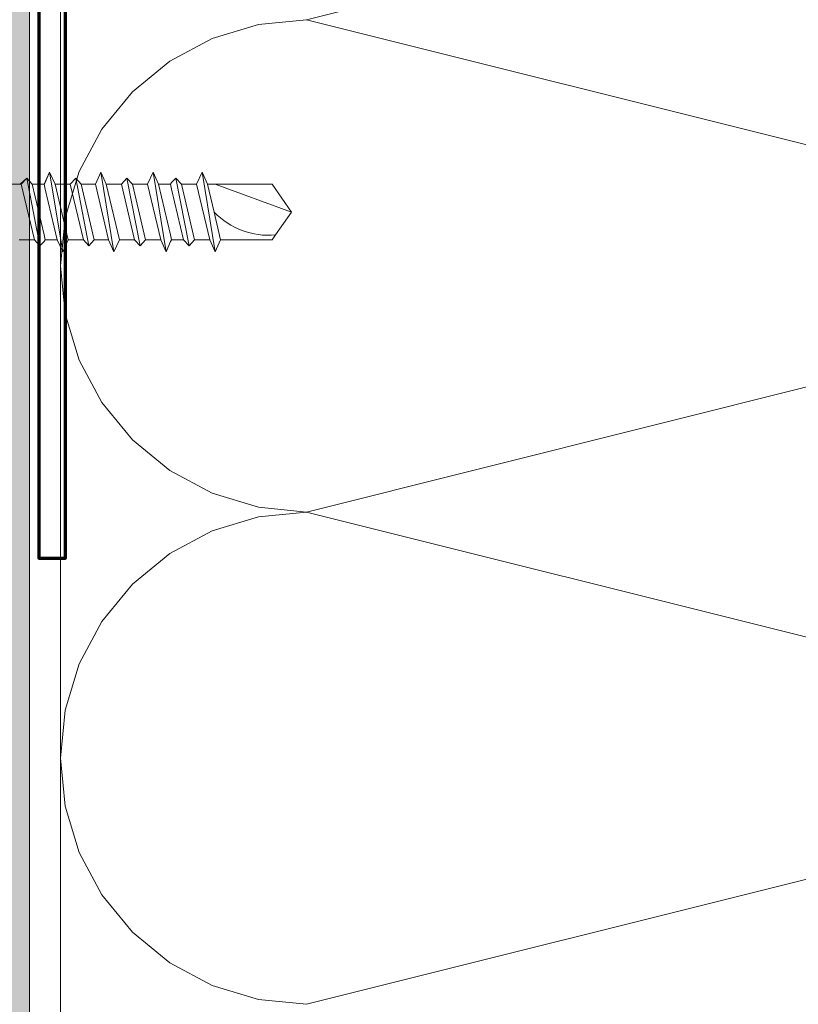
# Model space of a CAD drawing. Header units: metres. Extents: x -0.29 to 8.94, y -1.97 to 1.73.
# Tile 7 of 44: x -0.0579 to -0.0073, y -0.3757 to -0.3117. Entities that reach past the tile are written whole.
import ezdxf

# ---------------------------------------------------------------- set-up
doc = ezdxf.new("R2010")
doc.units = ezdxf.units.M
doc.header["$MEASUREMENT"] = 0
for name, color, linetype in [('152 - Bemaßung_ Beschriftung.Ausbau', 7, 'Continuous'), ('660 - Unterkonstruktion.Trockenbau', 7, 'Continuous'), ('Neubau_301 - Elemente.Linie', 7, 'Continuous'), ('Neubau_302 - Elemente.Schraffur', 7, 'Continuous'), ('Neubau_606 - Struktur.Wand Innen Ausbau', 7, 'Continuous')]:
    doc.layers.add(name, color=color, linetype=linetype)
doc.styles.add('ERSTELLTER_STIL_1', font='txt')
doc.dimstyles.new('ERSTELLTER_STIL__2', dxfattribs={"dimtxt": 0.02, "dimasz": 0.01064, "dimexe": 0.18, "dimexo": 0.0625, "dimgap": 0, "dimtad": 1, "dimzin": 0, "dimdsep": 46, "dimtxsty": 'ERSTELLTER_STIL_1', "dimblk": 'ARROWHEAD_2', "dimblk1": 'ARROWHEAD_2', "dimblk2": 'ARROWHEAD_2', "dimcen": 0.09, "dimse1": 1, "dimse2": 1, "dimclrd": 7, "dimclre": 7, "dimclrt": 7, "dimazin": 0, "dimtfac": 1, "dimtdec": 4, "dimtmove": 0, "dimatfit": 3, "dimfxl": 1, "dimtolj": 1, "dimtzin": 0, "dimarcsym": 0})

# ---------------------------------------------------------------- blocks, each defined once
blk = doc.blocks.new('*X1')
at = {"layer": 'Neubau_606 - Struktur.Wand Innen Ausbau', "color": 7, "linetype": 'Continuous', "lineweight": 5}
for p, q in [((-0.01926098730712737, -0.3066945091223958), (-0.03926098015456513, -0.3116945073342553)), ((-0.04238242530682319, -0.3120019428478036), (-0.04538391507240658, -0.3129124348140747)), ((-0.03926098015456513, -0.3116945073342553), (-0.04238242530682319, -0.3120019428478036)), ((0.0247390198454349, -0.3276945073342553), (-0.03926098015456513, -0.3116945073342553)), ((-0.04538391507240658, -0.3129124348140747), (-0.04815010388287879, -0.3143909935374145)), ((-0.04815010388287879, -0.3143909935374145), (-0.05057468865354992, -0.3163807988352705)), ((-0.05057468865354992, -0.3163807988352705), (-0.0525644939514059, -0.3188053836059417)), ((-0.0525644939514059, -0.3188053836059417), (-0.05404305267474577, -0.3215715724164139)), ((-0.05404305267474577, -0.3215715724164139), (-0.05495354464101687, -0.3245730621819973)), ((-0.05495354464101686, -0.3245730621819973), (-0.05526098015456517, -0.3276945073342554)), ((-0.05526098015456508, -0.3276945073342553), (-0.05495354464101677, -0.3308159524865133)), ((0.0247390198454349, -0.3276945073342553), (-0.03926098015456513, -0.3436945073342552)), ((-0.05495354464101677, -0.3308159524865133), (-0.05404305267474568, -0.3338174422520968)), ((-0.05404305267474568, -0.3338174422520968), (-0.05256449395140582, -0.3365836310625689)), ((-0.05256449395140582, -0.3365836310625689), (-0.05057468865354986, -0.33900821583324)), ((-0.05057468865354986, -0.33900821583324), (-0.04815010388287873, -0.340998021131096)), ((-0.04815010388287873, -0.340998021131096), (-0.04538391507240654, -0.3424765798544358)), ((-0.04538391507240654, -0.3424765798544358), (-0.04238242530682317, -0.343387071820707)), ((-0.04238242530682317, -0.343387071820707), (-0.03926098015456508, -0.3436945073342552)), ((-0.04238242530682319, -0.3440019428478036), (-0.04538391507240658, -0.3449124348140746)), ((-0.03926098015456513, -0.3436945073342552), (-0.04238242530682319, -0.3440019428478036)), ((0.0247390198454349, -0.3596945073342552), (-0.03926098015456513, -0.3436945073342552)), ((-0.04538391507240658, -0.3449124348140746), (-0.04815010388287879, -0.3463909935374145)), ((-0.04815010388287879, -0.3463909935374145), (-0.05057468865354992, -0.3483807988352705)), ((-0.05057468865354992, -0.3483807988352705), (-0.0525644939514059, -0.3508053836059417)), ((-0.0525644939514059, -0.3508053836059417), (-0.05404305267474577, -0.3535715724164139)), ((-0.05404305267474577, -0.3535715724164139), (-0.05495354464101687, -0.3565730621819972)), ((-0.05495354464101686, -0.3565730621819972), (-0.05526098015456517, -0.3596945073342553)), ((-0.05526098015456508, -0.3596945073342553), (-0.05495354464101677, -0.3628159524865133)), ((0.02473901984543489, -0.3596945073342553), (-0.03926098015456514, -0.3756945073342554)), ((-0.05495354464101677, -0.3628159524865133), (-0.05404305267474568, -0.3658174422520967)), ((-0.05404305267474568, -0.3658174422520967), (-0.05256449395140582, -0.3685836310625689)), ((-0.05256449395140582, -0.3685836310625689), (-0.05057468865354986, -0.3710082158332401)), ((-0.05057468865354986, -0.3710082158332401), (-0.04815010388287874, -0.372998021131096)), ((-0.04815010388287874, -0.372998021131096), (-0.04538391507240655, -0.3744765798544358)), ((-0.04538391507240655, -0.3744765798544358), (-0.04238242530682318, -0.375387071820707)), ((-0.04238242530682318, -0.375387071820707), (-0.03926098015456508, -0.3756945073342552))]:
    blk.add_line(p, q, dxfattribs=at)
blk = doc.blocks.new('*D6')
at = {"layer": '152 - Bemaßung_ Beschriftung.Ausbau', "color": 7, "linetype": 'Continuous', "lineweight": 5}
for p, q in [((0.2950716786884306, -0.3026530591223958), (0.3090716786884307, -0.3107359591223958)), ((0.3125716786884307, -0.3066945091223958), (0.2915716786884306, -0.3066945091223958)), ((0.3020716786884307, -1.051694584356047), (0.3020716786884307, -0.3066945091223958)), ((0.2950716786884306, -1.047653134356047), (0.3090716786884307, -1.055736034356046)), ((0.3125716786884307, -1.051694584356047), (0.2915716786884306, -1.051694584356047)), ((0.3020716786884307, -1.058540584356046), (0.3020716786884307, -1.051694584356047))]:
    blk.add_line(p, q, dxfattribs=at)
at = {"layer": '152 - Bemaßung_ Beschriftung.Ausbau', "color": 7, "lineweight": 5, "insert": (0.2982887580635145, -0.6993801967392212), "char_height": 0.02, "attachment_point": 7, "rotation": 90, "style": 'ERSTELLTER_STIL_1'}
blk.add_mtext('\\A1;{\\pql;\\fArial|b0|i0|c0|p38;74\\fArial|b0|i0|c0|p38;\\A1{\\H.66x;\\S5^  ;}}', dxfattribs=at)
blk = doc.blocks.new('ARROWHEAD_2')
at = {"color": 0, "linetype": 'Continuous', "lineweight": 0}
for p, q in [((-0.3781315, -0.655), (0.3781315, 0.655)), ((0, 0), (-1, 0))]:
    blk.add_line(p, q, dxfattribs=at)
blk = doc.blocks.new('*D10')
at = {"layer": '152 - Bemaßung_ Beschriftung.Ausbau', "color": 7, "linetype": 'Continuous', "lineweight": 5}
for p, q in [((0.3765139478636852, 1.028305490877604), (0.3765139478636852, 1.035151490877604)), ((0.3835139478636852, 1.024264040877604), (0.3695139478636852, 1.032346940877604)), ((0.3870139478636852, 1.028305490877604), (0.3660139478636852, 1.028305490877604)), ((0.3765139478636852, -1.051694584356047), (0.3765139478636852, 1.028305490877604)), ((0.3695139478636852, -1.047653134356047), (0.3835139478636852, -1.055736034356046)), ((0.3870139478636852, -1.051694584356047), (0.3660139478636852, -1.051694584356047)), ((0.3765139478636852, -1.058540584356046), (0.3765139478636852, -1.051694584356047))]:
    blk.add_line(p, q, dxfattribs=at)
at = {"layer": '152 - Bemaßung_ Beschriftung.Ausbau', "color": 7, "lineweight": 5, "insert": (0.3725139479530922, -0.03830034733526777), "char_height": 0.02, "attachment_point": 7, "rotation": 90, "style": 'ERSTELLTER_STIL_1'}
blk.add_mtext('\\A1;{\\pql;\\fArial|b0|i0|c0|p38;2,08}', dxfattribs=at)
blk = doc.blocks.new('*D11')
at = {"layer": '152 - Bemaßung_ Beschriftung.Ausbau', "color": 7, "linetype": 'Continuous', "lineweight": 5}
for p, q in [((0.2200716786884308, -0.3346530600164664), (0.2340716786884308, -0.3427359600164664)), ((0.2375716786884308, -0.3386945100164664), (0.2165716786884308, -0.3386945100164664)), ((0.2270716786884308, -1.051694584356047), (0.2270716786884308, -0.3386945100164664)), ((0.2200716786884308, -1.047653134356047), (0.2340716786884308, -1.055736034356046)), ((0.2375716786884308, -1.051694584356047), (0.2165716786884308, -1.051694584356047)), ((0.2270716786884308, -1.058540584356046), (0.2270716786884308, -1.051694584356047))]:
    blk.add_line(p, q, dxfattribs=at)
at = {"layer": '152 - Bemaßung_ Beschriftung.Ausbau', "color": 7, "lineweight": 5, "insert": (0.2232978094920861, -0.7153801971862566), "char_height": 0.02, "attachment_point": 7, "rotation": 90, "style": 'ERSTELLTER_STIL_1'}
blk.add_mtext('\\A1;{\\pql;\\fArial|b0|i0|c0|p38;71\\fArial|b0|i0|c0|p38;\\A1{\\H.66x;\\S3^  ;}}', dxfattribs=at)
blk = doc.blocks.new('*D17')
at = {"layer": '152 - Bemaßung_ Beschriftung.Ausbau', "color": 7, "linetype": 'Continuous', "lineweight": 5}
for p, q in [((-0.2144960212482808, -0.3226530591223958), (-0.2004960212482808, -0.3307359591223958)), ((-0.1969960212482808, -0.3266945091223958), (-0.2179960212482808, -0.3266945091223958)), ((-0.2074960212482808, -0.5416945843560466), (-0.2074960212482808, -0.3266945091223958)), ((-0.2144960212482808, -0.5376531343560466), (-0.2004960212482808, -0.5457360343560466)), ((-0.1969960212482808, -0.5416945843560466), (-0.2179960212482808, -0.5416945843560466))]:
    blk.add_line(p, q, dxfattribs=at)
at = {"layer": '152 - Bemaßung_ Beschriftung.Ausbau', "color": 7, "lineweight": 5, "char_height": 0.02, "attachment_point": 7, "rotation": 90, "style": 'ERSTELLTER_STIL_1'}
for s, insert in [('\\A1;{\\pql;\\fArial|b0|i0|c0|p38;2}', (-0.2114960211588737, -0.3459176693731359)), ('\\A1;{\\pql;\\fArial|b0|i0|c0|p38;21\\fArial|b0|i0|c0|p38;\\A1{\\H.66x;\\S5^  ;}}', (-0.2112789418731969, -0.4619687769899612))]:
    blk.add_mtext(s, dxfattribs=dict(at, insert=insert))
blk = doc.blocks.new('*D18')
at = {"layer": '152 - Bemaßung_ Beschriftung.Ausbau', "color": 7, "linetype": 'Continuous', "lineweight": 5}
for p, q in [((-0.2144960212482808, -0.3026530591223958), (-0.2004960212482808, -0.3107359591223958)), ((-0.1969960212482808, -0.3066945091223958), (-0.2179960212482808, -0.3066945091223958)), ((-0.2074960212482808, -0.3266945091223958), (-0.2074960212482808, -0.3066945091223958)), ((-0.2144960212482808, -0.3226530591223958), (-0.2004960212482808, -0.3307359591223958)), ((-0.1969960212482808, -0.3266945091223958), (-0.2179960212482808, -0.3266945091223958))]:
    blk.add_line(p, q, dxfattribs=at)

msp = doc.modelspace()

# ---------------------------------------------------------------- hatches: boundary and pattern name
at = {"layer": 'Neubau_302 - Elemente.Schraffur', "linetype": 'Continuous', "lineweight": 5}
h = msp.add_hatch(dxfattribs=at)
h.set_pattern_fill('ANSI31_0001', style=0, pattern_type=2)
h.set_pattern_definition([(225, (0.07837306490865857, 0.4058117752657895), (-0.005612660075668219, 0.005612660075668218), [])])
h.paths.add_polyline_path([(-0.09727122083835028, -0.2676945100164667, -0.414213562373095), (-0.0952712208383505, -0.265694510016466), (0.01372877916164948, -0.265694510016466, -0.414213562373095), (0.0167287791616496, -0.2686945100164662), (0.0167287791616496, -0.2701945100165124, -0.5420998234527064), (0.01251582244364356, -0.2729383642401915), (0.007633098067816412, -0.2707798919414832, 0.5420998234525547), (0.00622877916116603, -0.2716945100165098), (0.006228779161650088, -0.2826945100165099, 0.414213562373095), (0.007228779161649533, -0.2836945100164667), (0.01372877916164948, -0.2836945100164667, -0.414213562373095), (0.0167287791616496, -0.2866945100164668), (0.0167287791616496, -0.2906945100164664, 0.414213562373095), (0.01772877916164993, -0.2916945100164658), (0.07507192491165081, -0.2916945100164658, 0.1989123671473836), (0.07577903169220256, -0.2914016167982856), (0.07760745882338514, -0.2895731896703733, -0.1989123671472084), (0.0797287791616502, -0.2886945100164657, -0.414213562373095), (0.08272877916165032, -0.2916945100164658), (0.08272877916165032, -0.3169118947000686, -0.221694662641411), (0.08201435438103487, -0.3184439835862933), (0.07843846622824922, -0.3214445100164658), (0.0771528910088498, -0.3199124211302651), (0.08072877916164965, -0.3169118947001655), (0.08072877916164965, -0.2916945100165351, 0.6681786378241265), (0.0790216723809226, -0.2909874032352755), (0.07719324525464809, -0.2928158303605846, -0.1989123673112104), (0.07507192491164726, -0.2936945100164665), (0.01772877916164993, -0.2936945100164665, -0.414213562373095), (0.01472877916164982, -0.2906945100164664), (0.01472877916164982, -0.2866945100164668, 0.414213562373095), (0.01372877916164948, -0.2856945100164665), (0.007228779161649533, -0.2856945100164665, -0.414213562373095), (0.004228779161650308, -0.282694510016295), (0.004228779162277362, -0.271694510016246, -0.5420998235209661), (0.008441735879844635, -0.2689506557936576), (0.01332446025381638, -0.2711091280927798, 0.5420998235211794), (0.01472877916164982, -0.2701945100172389), (0.01472877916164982, -0.2686945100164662, 0.414213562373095), (0.01372877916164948, -0.2676945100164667), (-0.02952906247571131, -0.2676945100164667, 0.02676012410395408), (-0.03004306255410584, -0.2676945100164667), (-0.03913965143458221, -0.2676945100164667, 0.02677481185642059), (-0.03965393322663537, -0.2676945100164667), (-0.04875052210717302, -0.2676945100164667, 0.02676012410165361), (-0.04926452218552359, -0.2676945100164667), (-0.05836110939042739, -0.2676945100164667, 0.02677481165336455), (-0.05887539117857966, -0.2676945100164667), (-0.06797169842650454, -0.2676945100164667, 0.02678949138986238), (-0.06848626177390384, -0.2676945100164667), (-0.07758256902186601, -0.2676945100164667, 0.02677481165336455), (-0.07809685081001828, -0.2676945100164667), (-0.08719330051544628, -0.2676945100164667, 0.02677481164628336), (-0.08770758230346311, -0.2676945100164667), (-0.0952712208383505, -0.2676945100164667), (-0.0952712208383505, -0.3169118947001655), (-0.0916953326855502, -0.3199124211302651), (-0.09298090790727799, -0.3214445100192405), (-0.09298090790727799, -0.3213102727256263), (-0.09446326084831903, -0.3201180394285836), (-0.0945617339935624, -0.3201180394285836), (-0.0965567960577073, -0.3184439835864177, -0.2216946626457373), (-0.09727122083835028, -0.3169118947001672)])
at = {"layer": 'Neubau_606 - Struktur.Wand Innen Ausbau', "linetype": 'Continuous', "lineweight": 5}
h = msp.add_hatch(dxfattribs=at)
h.set_pattern_fill('Gips_0001', style=0, pattern_type=2)
h.set_pattern_definition([(45, (0, 0), (-0.003535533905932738, 0.003535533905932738), [0, -0.005000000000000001])])
h.paths.add_polyline_path([(-0.06977122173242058, -0.3066945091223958), (-0.05727121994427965, -0.3066945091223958), (-0.05727121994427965, -1.051694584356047), (-0.06977122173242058, -1.051694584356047)])

# ---------------------------------------------------------------- linework, layer by layer
at = {"layer": '660 - Unterkonstruktion.Trockenbau', "color": 7, "linetype": 'Continuous', "lineweight": 70, "flags": 128}
msp.add_lwpolyline([(0.04212877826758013, -0.3466945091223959), (0.04212877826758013, -0.3094445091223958, 0.414213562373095), (0.03937877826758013, -0.3066945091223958), (-0.05392122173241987, -0.3066945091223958, 0.4142135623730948), (-0.05667122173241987, -0.3094445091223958), (-0.05667122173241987, -0.3466945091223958), (-0.05492122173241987, -0.3466945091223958), (-0.05492122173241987, -0.3094445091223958, -0.414213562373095), (-0.05392122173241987, -0.3084445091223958), (0.03937877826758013, -0.3084445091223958, -0.414213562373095), (0.04037877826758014, -0.3094445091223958), (0.04037877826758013, -0.3466945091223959)], format="xyb", close=True, dxfattribs=at)
at = {"layer": 'Neubau_301 - Elemente.Linie', "color": 1, "linetype": 'Continuous', "lineweight": 5}
for p, q in [((-0.05727121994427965, -0.3066945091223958), (-0.05727121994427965, -1.051694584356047)), ((-0.05526098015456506, -0.3066945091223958), (-0.05526098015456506, -1.051694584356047)), ((-0.05624062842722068, -0.3222696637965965), (-0.05595829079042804, -0.3215977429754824)), ((-0.05624062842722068, -0.3222696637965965), (-0.05595829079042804, -0.3215977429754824)), ((-0.05595829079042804, -0.3215977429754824), (-0.05560382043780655, -0.322394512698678)), ((-0.05595829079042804, -0.3215977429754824), (-0.05510887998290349, -0.3267912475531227)), ((-0.05595829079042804, -0.3215977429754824), (-0.05560382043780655, -0.322394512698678)), ((-0.05595829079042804, -0.3215977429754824), (-0.05510887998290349, -0.3267912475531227)), ((-0.0526293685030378, -0.3215977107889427), (-0.05298383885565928, -0.322394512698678)), ((-0.0526293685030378, -0.3215977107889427), (-0.05298383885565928, -0.322394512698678)), ((-0.0524338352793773, -0.3220372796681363), (-0.0526293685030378, -0.3215977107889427)), ((-0.05177998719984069, -0.326791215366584), (-0.0526293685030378, -0.3215977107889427)), ((-0.0524338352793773, -0.3220372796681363), (-0.0526293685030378, -0.3215977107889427)), ((-0.05177998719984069, -0.326791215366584), (-0.0526293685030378, -0.3215977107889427)), ((-0.04922970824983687, -0.3215977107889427), (-0.0495841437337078, -0.322394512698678)), ((-0.04922970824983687, -0.3215977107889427), (-0.0495841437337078, -0.322394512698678)), ((-0.04887523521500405, -0.322394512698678), (-0.04922970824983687, -0.3215977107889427)), ((-0.04838029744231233, -0.326791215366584), (-0.04922970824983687, -0.3215977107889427)), ((-0.04887523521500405, -0.322394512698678), (-0.04922970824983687, -0.3215977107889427)), ((-0.04838029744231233, -0.326791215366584), (-0.04922970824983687, -0.3215977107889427)), ((-0.04639655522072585, -0.322394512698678), (-0.04604211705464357, -0.3215977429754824)), ((-0.04639655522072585, -0.322394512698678), (-0.04604211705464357, -0.3215977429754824)), ((-0.04604211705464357, -0.3215977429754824), (-0.04568764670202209, -0.322394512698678)), ((-0.04604211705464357, -0.3215977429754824), (-0.04519270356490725, -0.3267912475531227)), ((-0.04604211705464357, -0.3215977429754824), (-0.04568764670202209, -0.322394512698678)), ((-0.04604211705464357, -0.3215977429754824), (-0.04519270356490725, -0.3267912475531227)), ((-0.05787125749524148, -0.322394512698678), (-0.05879141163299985, -0.322394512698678)), ((-0.05787125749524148, -0.322394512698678), (-0.05879141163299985, -0.322394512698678)), ((-0.05780048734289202, -0.322394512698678), (-0.05787125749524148, -0.322394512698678)), ((-0.05780048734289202, -0.322394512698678), (-0.05787125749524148, -0.322394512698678)), ((-0.0574460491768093, -0.3219977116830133), (-0.05780048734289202, -0.322394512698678)), ((-0.0574460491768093, -0.3219977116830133), (-0.05780048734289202, -0.322394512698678)), ((-0.05780048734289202, -0.322394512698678), (-0.05695110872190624, -0.3259945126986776)), ((-0.05780048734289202, -0.322394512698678), (-0.05695110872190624, -0.3259945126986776)), ((-0.05709157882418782, -0.322394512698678), (-0.0574460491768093, -0.3219977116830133)), ((-0.05659663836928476, -0.3263912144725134), (-0.0574460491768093, -0.3219977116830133)), ((-0.05709157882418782, -0.322394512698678), (-0.0574460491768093, -0.3219977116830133)), ((-0.05659663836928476, -0.3263912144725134), (-0.0574460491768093, -0.3219977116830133)), ((-0.05631271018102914, -0.322394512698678), (-0.05709157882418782, -0.322394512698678)), ((-0.05709157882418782, -0.322394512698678), (-0.05630791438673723, -0.325687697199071)), ((-0.05631271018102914, -0.322394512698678), (-0.05709157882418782, -0.322394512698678)), ((-0.05709157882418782, -0.322394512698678), (-0.05630791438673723, -0.325687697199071)), ((-0.05624062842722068, -0.3222696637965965), (-0.05631271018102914, -0.322394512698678)), ((-0.05624062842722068, -0.3222696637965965), (-0.05631271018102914, -0.322394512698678)), ((-0.05624701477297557, -0.3227013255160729), (-0.05631271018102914, -0.322394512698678)), ((-0.05624701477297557, -0.3227013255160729), (-0.05631271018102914, -0.322394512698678)), ((-0.05560382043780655, -0.322394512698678), (-0.05468367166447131, -0.322394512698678)), ((-0.05475444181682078, -0.3259945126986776), (-0.05560382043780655, -0.322394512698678)), ((-0.05560382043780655, -0.322394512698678), (-0.05468367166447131, -0.322394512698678)), ((-0.05475444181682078, -0.3259945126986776), (-0.05560382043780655, -0.322394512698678)), ((-0.05468367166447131, -0.322394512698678), (-0.05461289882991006, -0.322394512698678)), ((-0.05468367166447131, -0.322394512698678), (-0.05461289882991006, -0.322394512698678)), ((-0.05461289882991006, -0.322394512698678), (-0.05425846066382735, -0.3219977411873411)), ((-0.05461289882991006, -0.322394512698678), (-0.05425846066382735, -0.3219977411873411)), ((-0.05376351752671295, -0.3259945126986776), (-0.05461289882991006, -0.322394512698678)), ((-0.05376351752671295, -0.3259945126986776), (-0.05461289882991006, -0.322394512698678)), ((-0.05425846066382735, -0.3219977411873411), (-0.05390399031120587, -0.322394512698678)), ((-0.05425846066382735, -0.3219977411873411), (-0.05340904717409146, -0.3263912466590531)), ((-0.05425846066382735, -0.3219977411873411), (-0.05390399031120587, -0.322394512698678)), ((-0.05425846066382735, -0.3219977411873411), (-0.05340904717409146, -0.3263912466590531)), ((-0.05390399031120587, -0.322394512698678), (-0.05298383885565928, -0.322394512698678)), ((-0.05305460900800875, -0.3259945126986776), (-0.05390399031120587, -0.322394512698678)), ((-0.05390399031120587, -0.322394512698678), (-0.05298383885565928, -0.322394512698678)), ((-0.05305460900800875, -0.3259945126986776), (-0.05390399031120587, -0.322394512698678)), ((-0.05298383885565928, -0.322394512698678), (-0.05213442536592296, -0.3259945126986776)), ((-0.05298383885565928, -0.322394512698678), (-0.05213442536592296, -0.3259945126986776)), ((-0.05227493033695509, -0.322394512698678), (-0.0524338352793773, -0.3220372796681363)), ((-0.05227493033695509, -0.322394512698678), (-0.0524338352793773, -0.3220372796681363)), ((-0.05135474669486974, -0.322394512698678), (-0.05227493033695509, -0.322394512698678)), ((-0.05227493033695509, -0.322394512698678), (-0.0514255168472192, -0.3259945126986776)), ((-0.05135474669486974, -0.322394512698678), (-0.05227493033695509, -0.322394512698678)), ((-0.05227493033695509, -0.322394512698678), (-0.0514255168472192, -0.3259945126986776)), ((-0.05128397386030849, -0.322394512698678), (-0.05135474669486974, -0.322394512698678)), ((-0.05128397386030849, -0.322394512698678), (-0.05135474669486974, -0.322394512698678)), ((-0.05092953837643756, -0.3219977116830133), (-0.05128397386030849, -0.322394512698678)), ((-0.05092953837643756, -0.3219977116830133), (-0.05128397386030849, -0.322394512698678)), ((-0.05128397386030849, -0.322394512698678), (-0.05043459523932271, -0.3259945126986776)), ((-0.05128397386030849, -0.322394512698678), (-0.05043459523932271, -0.3259945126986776)), ((-0.05057506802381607, -0.322394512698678), (-0.05092953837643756, -0.3219977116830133)), ((-0.05008012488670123, -0.3263912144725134), (-0.05092953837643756, -0.3219977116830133)), ((-0.05057506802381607, -0.322394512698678), (-0.05092953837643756, -0.3219977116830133)), ((-0.05008012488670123, -0.3263912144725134), (-0.05092953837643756, -0.3219977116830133)), ((-0.04965491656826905, -0.322394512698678), (-0.05057506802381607, -0.322394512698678)), ((-0.05057506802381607, -0.322394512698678), (-0.04972568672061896, -0.3259945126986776)), ((-0.04965491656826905, -0.322394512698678), (-0.05057506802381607, -0.322394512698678)), ((-0.05057506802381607, -0.322394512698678), (-0.04972568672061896, -0.3259945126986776)), ((-0.0495841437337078, -0.322394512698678), (-0.04965491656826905, -0.322394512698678)), ((-0.0495841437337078, -0.322394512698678), (-0.04965491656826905, -0.322394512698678)), ((-0.0495841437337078, -0.322394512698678), (-0.04873476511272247, -0.3259945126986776)), ((-0.0495841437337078, -0.322394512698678), (-0.04873476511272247, -0.3259945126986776)), ((-0.04809636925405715, -0.322394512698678), (-0.04887523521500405, -0.322394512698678)), ((-0.04887523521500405, -0.322394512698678), (-0.04809157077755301, -0.325687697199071)), ((-0.04809636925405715, -0.322394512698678), (-0.04887523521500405, -0.322394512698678)), ((-0.04887523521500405, -0.322394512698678), (-0.04809157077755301, -0.325687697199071)), ((-0.0480242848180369, -0.3222696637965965), (-0.04809636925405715, -0.322394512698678)), ((-0.0480242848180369, -0.3222696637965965), (-0.04809636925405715, -0.322394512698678)), ((-0.04803067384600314, -0.3227013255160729), (-0.04809636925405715, -0.322394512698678)), ((-0.04803067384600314, -0.3227013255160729), (-0.04809636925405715, -0.322394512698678)), ((-0.0480242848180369, -0.3222696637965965), (-0.04774194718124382, -0.3219977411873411)), ((-0.0480242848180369, -0.3222696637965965), (-0.04774194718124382, -0.3219977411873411)), ((-0.04774194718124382, -0.3219977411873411), (-0.04738747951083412, -0.322394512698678)), ((-0.04774194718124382, -0.3219977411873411), (-0.04689253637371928, -0.3263912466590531)), ((-0.04774194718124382, -0.3219977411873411), (-0.04738747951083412, -0.322394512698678)), ((-0.04774194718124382, -0.3219977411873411), (-0.04689253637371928, -0.3263912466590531)), ((-0.04738747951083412, -0.322394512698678), (-0.0464673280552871, -0.322394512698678)), ((-0.046538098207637, -0.3259945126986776), (-0.04738747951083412, -0.322394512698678)), ((-0.04738747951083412, -0.322394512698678), (-0.0464673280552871, -0.322394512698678)), ((-0.046538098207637, -0.3259945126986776), (-0.04738747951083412, -0.322394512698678)), ((-0.0464673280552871, -0.322394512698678), (-0.04639655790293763, -0.322394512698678)), ((-0.0464673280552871, -0.322394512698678), (-0.04639655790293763, -0.322394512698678)), ((-0.04554717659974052, -0.3259945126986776), (-0.04639655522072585, -0.322394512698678)), ((-0.04554717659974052, -0.3259945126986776), (-0.04639655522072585, -0.322394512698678)), ((-0.04526295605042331, -0.3241945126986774), (-0.04568764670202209, -0.322394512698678)), ((-0.04568764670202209, -0.322394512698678), (-0.04519816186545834, -0.322394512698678)), ((-0.04526295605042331, -0.3241945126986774), (-0.04568764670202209, -0.322394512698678)), ((-0.04568764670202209, -0.322394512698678), (-0.04519816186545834, -0.322394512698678)), ((-0.04519816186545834, -0.322394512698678), (-0.04476749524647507, -0.322394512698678)), ((-0.04519816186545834, -0.322394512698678), (-0.0402338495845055, -0.3241945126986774)), ((-0.04519816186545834, -0.322394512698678), (-0.04476749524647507, -0.322394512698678)), ((-0.04519816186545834, -0.322394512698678), (-0.0402338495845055, -0.3241945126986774)), ((-0.04476749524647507, -0.322394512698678), (-0.04149422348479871, -0.322394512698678)), ((-0.04476749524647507, -0.322394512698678), (-0.04149422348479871, -0.322394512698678)), ((-0.0402338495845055, -0.3241945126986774), (-0.04149422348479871, -0.322394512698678)), ((-0.0402338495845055, -0.3241945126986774), (-0.04149422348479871, -0.322394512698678)), ((-0.05546335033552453, -0.3259945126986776), (-0.05624701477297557, -0.3227013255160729)), ((-0.05546335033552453, -0.3259945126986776), (-0.05624701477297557, -0.3227013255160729)), ((-0.04724700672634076, -0.3259945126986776), (-0.04803067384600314, -0.3227013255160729)), ((-0.04724700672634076, -0.3259945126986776), (-0.04803067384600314, -0.3227013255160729)), ((-0.04483826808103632, -0.3259945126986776), (-0.04526295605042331, -0.3241945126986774)), ((-0.04483826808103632, -0.3259945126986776), (-0.04526295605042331, -0.3241945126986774)), ((-0.04127912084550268, -0.3256873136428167), (-0.0402338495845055, -0.3241945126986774)), ((-0.04127912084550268, -0.3256873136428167), (-0.0402338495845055, -0.3241945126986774)), ((-0.05630791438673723, -0.325687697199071), (-0.05624221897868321, -0.3259945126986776)), ((-0.05630791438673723, -0.325687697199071), (-0.05624221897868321, -0.3259945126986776)), ((-0.04809157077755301, -0.325687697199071), (-0.04802587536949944, -0.3259945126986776)), ((-0.04809157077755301, -0.325687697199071), (-0.04802587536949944, -0.3259945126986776)), ((-0.04149422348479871, -0.3259945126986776), (-0.04127912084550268, -0.3256873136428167)), ((-0.04149422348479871, -0.3259945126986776), (-0.04127912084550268, -0.3256873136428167)), ((-0.05787125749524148, -0.3259945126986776), (-0.05794203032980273, -0.3259945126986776)), ((-0.05787125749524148, -0.3259945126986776), (-0.05794203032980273, -0.3259945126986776)), ((-0.05695110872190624, -0.3259945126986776), (-0.05787125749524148, -0.3259945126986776)), ((-0.05695110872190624, -0.3259945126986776), (-0.05787125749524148, -0.3259945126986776)), ((-0.05659663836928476, -0.3263912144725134), (-0.05695110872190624, -0.3259945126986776)), ((-0.05659663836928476, -0.3263912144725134), (-0.05695110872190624, -0.3259945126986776)), ((-0.05631430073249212, -0.3261193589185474), (-0.05659663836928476, -0.3263912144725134)), ((-0.05631430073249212, -0.3261193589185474), (-0.05659663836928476, -0.3263912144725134)), ((-0.05631430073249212, -0.3261193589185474), (-0.05624221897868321, -0.3259945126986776)), ((-0.05631430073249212, -0.3261193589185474), (-0.05624221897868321, -0.3259945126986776)), ((-0.05624221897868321, -0.3259945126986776), (-0.05546335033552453, -0.3259945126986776)), ((-0.05624221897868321, -0.3259945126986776), (-0.05546335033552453, -0.3259945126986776)), ((-0.05546335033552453, -0.3259945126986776), (-0.05510887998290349, -0.3267912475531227)), ((-0.05546335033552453, -0.3259945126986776), (-0.05510887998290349, -0.3267912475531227)), ((-0.05510887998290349, -0.3267912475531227), (-0.05475444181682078, -0.3259945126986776)), ((-0.05510887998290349, -0.3267912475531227), (-0.05475444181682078, -0.3259945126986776)), ((-0.05475444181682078, -0.3259945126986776), (-0.05468367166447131, -0.3259945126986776)), ((-0.05475444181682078, -0.3259945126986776), (-0.05468367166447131, -0.3259945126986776)), ((-0.05468367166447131, -0.3259945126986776), (-0.05376351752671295, -0.3259945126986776)), ((-0.05468367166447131, -0.3259945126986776), (-0.05376351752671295, -0.3259945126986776)), ((-0.05376351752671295, -0.3259945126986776), (-0.05340904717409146, -0.3263912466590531)), ((-0.05376351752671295, -0.3259945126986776), (-0.05340904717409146, -0.3263912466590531)), ((-0.05340904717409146, -0.3263912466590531), (-0.05305460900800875, -0.3259945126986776)), ((-0.05340904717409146, -0.3263912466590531), (-0.05305460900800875, -0.3259945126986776)), ((-0.0524338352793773, -0.3259945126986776), (-0.05305460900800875, -0.3259945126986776)), ((-0.05305460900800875, -0.3259945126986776), (-0.05298383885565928, -0.3259945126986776)), ((-0.0524338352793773, -0.3259945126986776), (-0.05305460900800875, -0.3259945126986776)), ((-0.05305460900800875, -0.3259945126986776), (-0.05298383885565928, -0.3259945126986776)), ((-0.05213442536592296, -0.3259945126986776), (-0.0524338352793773, -0.3259945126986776)), ((-0.05213442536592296, -0.3259945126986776), (-0.0524338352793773, -0.3259945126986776)), ((-0.05177998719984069, -0.326791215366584), (-0.05213442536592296, -0.3259945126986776)), ((-0.05177998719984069, -0.326791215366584), (-0.05213442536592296, -0.3259945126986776)), ((-0.0514255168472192, -0.3259945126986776), (-0.05177998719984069, -0.326791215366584)), ((-0.0514255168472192, -0.3259945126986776), (-0.05177998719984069, -0.326791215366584)), ((-0.05135474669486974, -0.3259945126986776), (-0.0514255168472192, -0.3259945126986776)), ((-0.05135474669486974, -0.3259945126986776), (-0.0514255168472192, -0.3259945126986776)), ((-0.05043459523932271, -0.3259945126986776), (-0.05135474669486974, -0.3259945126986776)), ((-0.05043459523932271, -0.3259945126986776), (-0.05135474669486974, -0.3259945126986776)), ((-0.05008012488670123, -0.3263912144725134), (-0.05043459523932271, -0.3259945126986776)), ((-0.05008012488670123, -0.3263912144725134), (-0.05043459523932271, -0.3259945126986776)), ((-0.04972568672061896, -0.3259945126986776), (-0.05008012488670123, -0.3263912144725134)), ((-0.04972568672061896, -0.3259945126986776), (-0.05008012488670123, -0.3263912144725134)), ((-0.04965491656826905, -0.3259945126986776), (-0.04972568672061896, -0.3259945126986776)), ((-0.04965491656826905, -0.3259945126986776), (-0.04972568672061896, -0.3259945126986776)), ((-0.04873476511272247, -0.3259945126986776), (-0.04965491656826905, -0.3259945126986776)), ((-0.04873476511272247, -0.3259945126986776), (-0.04965491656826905, -0.3259945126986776)), ((-0.04838029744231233, -0.326791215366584), (-0.04873476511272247, -0.3259945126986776)), ((-0.04838029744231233, -0.326791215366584), (-0.04873476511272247, -0.3259945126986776)), ((-0.0480979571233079, -0.3261193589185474), (-0.04838029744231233, -0.326791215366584)), ((-0.0480979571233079, -0.3261193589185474), (-0.04838029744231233, -0.326791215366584)), ((-0.0480979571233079, -0.3261193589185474), (-0.04802587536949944, -0.3259945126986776)), ((-0.0480979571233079, -0.3261193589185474), (-0.04802587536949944, -0.3259945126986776)), ((-0.04802587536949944, -0.3259945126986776), (-0.04724700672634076, -0.3259945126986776)), ((-0.04802587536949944, -0.3259945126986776), (-0.04724700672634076, -0.3259945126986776)), ((-0.04724700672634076, -0.3259945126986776), (-0.04689253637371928, -0.3263912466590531)), ((-0.04724700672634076, -0.3259945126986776), (-0.04689253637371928, -0.3263912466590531)), ((-0.04689253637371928, -0.3263912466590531), (-0.046538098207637, -0.3259945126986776)), ((-0.04689253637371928, -0.3263912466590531), (-0.046538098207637, -0.3259945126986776)), ((-0.046538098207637, -0.3259945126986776), (-0.0464673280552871, -0.3259945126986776)), ((-0.046538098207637, -0.3259945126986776), (-0.0464673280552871, -0.3259945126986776)), ((-0.0464673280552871, -0.3259945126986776), (-0.04554717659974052, -0.3259945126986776)), ((-0.0464673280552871, -0.3259945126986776), (-0.04554717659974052, -0.3259945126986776)), ((-0.04554717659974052, -0.3259945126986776), (-0.04519270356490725, -0.3267912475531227)), ((-0.04554717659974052, -0.3259945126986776), (-0.04519270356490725, -0.3267912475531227)), ((-0.04519270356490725, -0.3267912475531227), (-0.04483826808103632, -0.3259945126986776)), ((-0.04519270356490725, -0.3267912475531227), (-0.04483826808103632, -0.3259945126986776)), ((-0.04483826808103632, -0.3259945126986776), (-0.04149422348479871, -0.3259945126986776)), ((-0.04483826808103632, -0.3259945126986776), (-0.04149422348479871, -0.3259945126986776))]:
    msp.add_line(p, q, dxfattribs=at)
for points in [[(-0.05787125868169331, -0.3223945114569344), (-0.05744605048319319, -0.321997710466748), (-0.05709157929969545, -0.3223945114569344), (-0.05631271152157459, -0.3223945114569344), (-0.05595829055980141, -0.3215977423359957), (-0.05560382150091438, -0.3223945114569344), (-0.05461289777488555, -0.3223945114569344), (-0.05425846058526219, -0.321997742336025), (-0.05390398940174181, -0.3223945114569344)], [(-0.05787125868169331, -0.3223945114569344), (-0.05744605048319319, -0.321997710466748), (-0.05709157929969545, -0.3223945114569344), (-0.05631271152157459, -0.3223945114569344), (-0.05595829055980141, -0.3215977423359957), (-0.05560382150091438, -0.3223945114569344), (-0.05461289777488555, -0.3223945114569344), (-0.05425846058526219, -0.321997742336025), (-0.05390398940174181, -0.3223945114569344)], [(-0.05298383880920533, -0.3223945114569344), (-0.05262936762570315, -0.3215977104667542), (-0.05243383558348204, -0.3220372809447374)], [(-0.05298383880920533, -0.3223945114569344), (-0.05262936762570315, -0.3215977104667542), (-0.05243383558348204, -0.3220372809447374)]]:
    msp.add_lwpolyline(points, dxfattribs=at)
msp.add_arc((-0.04171228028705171, -0.3207810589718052), 0.004925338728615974, 223.8711667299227, 275.0454071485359, dxfattribs=at)
msp.add_arc((-0.04171228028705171, -0.3207810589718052), 0.004925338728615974, 223.8711667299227, 275.0454071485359, dxfattribs=at)

# ---------------------------------------------------------------- block references
at = {"layer": 'Neubau_606 - Struktur.Wand Innen Ausbau', "color": 7, "linetype": 'Continuous', "lineweight": 5}
msp.add_blockref('*X1', (0, 0), dxfattribs=at)

# ---------------------------------------------------------------- dimensions: what is measured, and where the dimension line sits
at = {"layer": '152 - Bemaßung_ Beschriftung.Ausbau', "color": 7, "linetype": 'Continuous', "lineweight": 5}
for base, p1, p2, picture, middle in [((0.3765139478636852, 1.028305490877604), (-0.08227122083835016, -1.051694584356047), (-0.1672632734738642, 1.028305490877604), '*D10', (0.3625139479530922, -0.01232384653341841)), ((-0.2074960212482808, -0.3066945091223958), (-0.007271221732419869, -0.3266945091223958), (-0.05727122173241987, -0.3066945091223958), '*D18', (-0.2214960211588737, -0.3382941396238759)), ((0.3020716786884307, -0.3066945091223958), (-0.08227122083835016, -1.051694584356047), (0.06772877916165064, -0.3066945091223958), '*D6', (0.2880716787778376, -0.6571212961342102)), ((-0.2074960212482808, -0.3266945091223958), (-0.007271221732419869, -0.5416945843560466), (-0.007271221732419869, -0.3266945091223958), '*D17', (-0.2214960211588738, -0.4197098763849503)), ((0.2270716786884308, -0.3386945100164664), (-0.08227122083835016, -1.051694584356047), (0.06772877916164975, -0.3386945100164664), '*D11', (0.2130716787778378, -0.6731212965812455))]:
    dim = msp.add_linear_dim(base=base, p1=p1, p2=p2, angle=90, dimstyle='ERSTELLTER_STIL__2', dxfattribs=at)
    dim.commit()
    dim.dimension.update_dxf_attribs({"geometry": picture, "text_midpoint": middle, "dimtype": 160, "text_rotation": 90})

doc.saveas('drawing.dxf')
